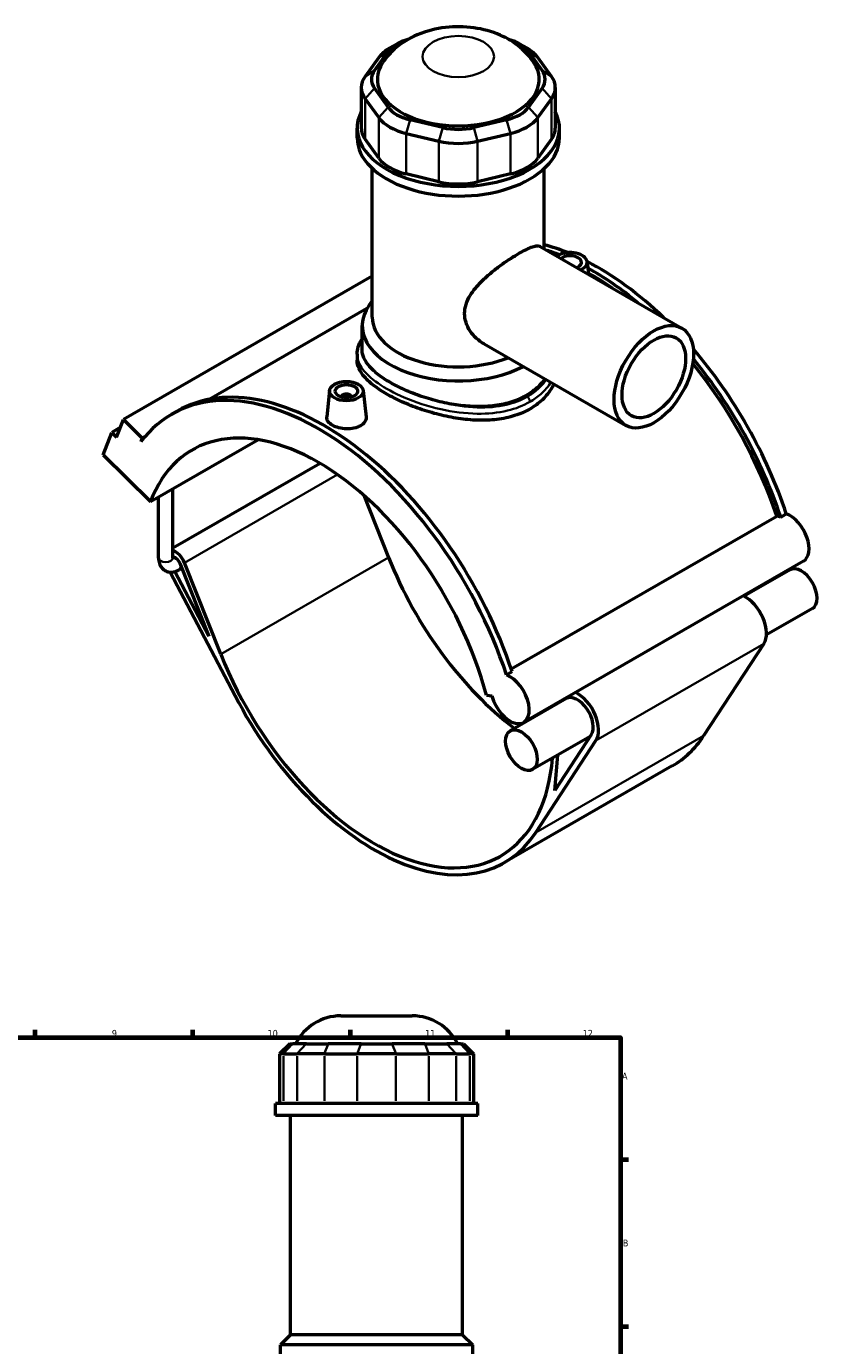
# Model space of a CAD drawing. Header units: millimetres. Extents: x 0 to 909, y -438 to 1024.
# Tile 5 of 5: x 557 to 909, y 437 to 1024. Entities that reach past the tile are written whole.
import ezdxf

# ---------------------------------------------------------------- set-up
doc = ezdxf.new("R2010")
doc.units = ezdxf.units.MM
for name, color, linetype, lineweight in [('Border (ANSI)', 7, 'Continuous', 70), ('Visible (ANSI)', 7, 'Continuous', 50), ('Visible Narrow (ANSI)', 7, 'Continuous', 35)]:
    doc.layers.add(name, color=color, linetype=linetype, lineweight=lineweight)
doc.styles.add('Note Text (ANSI)', font='tahoma.ttf')

# ---------------------------------------------------------------- blocks, each defined once
blk = doc.blocks.new('Borders Default Border')
at = {"layer": 'Border (ANSI)'}
for p, q in [((560.67, 574), (560.67, 577.45)), ((630.75, 574), (630.75, 577.45)), ((700.83, 574), (700.83, 577.45)), ((770.92, 574), (770.92, 577.45)), ((821, 519.75), (824.45, 519.75)), ((821, 445.5), (824.45, 445.5))]:
    blk.add_line(p, q, dxfattribs=at)
at = {"layer": 'Border (ANSI)', "flags": 128}
blk.add_lwpolyline([(20, 20), (20, 574), (821, 574), (821, 20), (20, 20)], dxfattribs=at)
at = {"layer": 'Border (ANSI)', "color": 230, "true_color": 0xff0080, "attachment_point": 7, "style": 'Note Text (ANSI)'}
for s, insert, char_height in [('9', (594.7, 574.34), 3.05), ('10', (663.96, 574.34), 3.048), ('11', (734.04, 574.4), 3.048), ('12', (804.13, 574.4), 3.048), ('A', (821.63, 555.35), 3.05), ('B', (821.99, 481.1), 3.05)]:
    blk.add_mtext(s, dxfattribs=dict(at, insert=insert, char_height=char_height))

msp = doc.modelspace()

# ---------------------------------------------------------------- linework, layer by layer
at = {"layer": 'Visible (ANSI)'}
for p, q in [((721.443, 1016.068), (718.249, 1014.214)), ((776.195, 1016.068), (779.389, 1014.214)), ((713.433, 1010.046), (707.386, 1001.639)), ((711.543, 1004.326), (717.59, 1012.733)), ((780.048, 1012.733), (786.095, 1004.326)), ((790.252, 1001.639), (784.205, 1010.046)), ((705.673, 996.681), (705.673, 978.654)), ((717.59, 987.986), (711.543, 996.393)), ((786.095, 996.393), (780.048, 987.986)), ((791.965, 996.681), (791.965, 978.654)), ((707.386, 991.722), (713.433, 983.315)), ((784.205, 983.315), (790.252, 991.722)), ((741.931, 978.894), (727.332, 982.376)), ((770.306, 982.376), (755.707, 978.894)), ((703.819, 974.313), (703.819, 978.654)), ((725.61, 976.303), (740.209, 972.821)), ((757.429, 972.821), (772.028, 976.303)), ((793.819, 974.313), (793.819, 978.654)), ((713.433, 965.288), (707.386, 973.695)), ((790.252, 973.695), (784.205, 965.288)), ((710.569, 894.479), (710.569, 960.662)), ((740.209, 954.794), (725.61, 958.276)), ((772.028, 958.276), (757.429, 954.794)), ((787.069, 924.928), (787.069, 960.662)), ((785.292, 925.952), (848.269, 889.686)), ((806.085, 919.242), (806.687, 913.631)), ((710.569, 912.839), (599.86, 849.086)), ((708.148, 898.383), (637.996, 857.985)), ((706.069, 880.016), (706.069, 890.8)), ((760.341, 882.622), (823.317, 846.357)), ((703.819, 878.127), (703.819, 875.381)), ((691.553, 861.909), (690.294, 850.166)), ((697.039, 859.004), (697.039, 859.19)), ((701.039, 859.004), (701.039, 859.19)), ((706.524, 861.909), (707.78, 850.197)), ((621.313, 851.338), (623.802, 852.771)), ((598.439, 845.389), (594.72, 843.247)), ((596.813, 841.161), (599.86, 849.086)), ((599.86, 849.086), (608.233, 840.742)), ((590.911, 833.341), (594.72, 843.247)), ((594.72, 843.247), (596.813, 841.161)), ((608.233, 840.742), (607.61, 839.124)), ((609.501, 841.472), (608.233, 840.742)), ((611.842, 812.48), (659.675, 840.025)), ((590.911, 833.341), (611.842, 812.48)), ((687.407, 829.477), (621.803, 791.699)), ((621.803, 787.391), (621.803, 818.216)), ((615.503, 787.391), (615.503, 814.589)), ((706.817, 815.282), (717.798, 787.63)), ((772.354, 738.022), (890.466, 806.038)), ((892.225, 805.63), (894.714, 807.063)), ((620.695, 781.135), (649.515, 726.018)), ((637.818, 752.607), (622.78, 781.366)), ((625.811, 782.842), (624.581, 782.134)), ((624.923, 785.079), (637.818, 752.607)), ((643.127, 744.63), (626.974, 785.309)), ((902.308, 785.931), (777.857, 714.264)), ((896.395, 782.17), (875.945, 770.394)), ((906.328, 764.922), (885.878, 753.146)), ((884.729, 749.208), (857.954, 708.321)), ((770.263, 735.397), (772.752, 736.83)), ((761.346, 726.386), (763.761, 726.012)), ((796.834, 724.837), (771.944, 710.504)), ((807.481, 708), (781.877, 693.256)), ((783.284, 665.322), (810.058, 706.208)), ((807.967, 708.742), (791.742, 683.965)), ((791.742, 683.965), (793.037, 699.682)), ((843.98, 694.894), (769.309, 651.894)), ((696.564, 583.695), (728.363, 583.695)), ((673.818, 571.305), (669.318, 566.805)), ((673.818, 571.305), (675.188, 571.305)), ((681.235, 571.305), (675.188, 571.305)), ((681.235, 571.305), (690.976, 571.305)), ((705.575, 571.305), (690.976, 571.305)), ((705.575, 571.305), (719.352, 571.305)), ((733.951, 571.305), (719.352, 571.305)), ((733.951, 571.305), (743.693, 571.305)), ((749.74, 571.305), (743.693, 571.305)), ((749.74, 571.305), (751.11, 571.305)), ((751.11, 571.305), (755.61, 566.805)), ((671.03, 566.805), (669.318, 566.805)), ((669.318, 566.805), (669.318, 544.755)), ((671.03, 566.805), (677.077, 566.805)), ((689.254, 566.805), (677.077, 566.805)), ((689.254, 566.805), (703.853, 566.805)), ((721.074, 566.805), (703.853, 566.805)), ((721.074, 566.805), (735.673, 566.805)), ((747.85, 566.805), (735.673, 566.805)), ((747.85, 566.805), (753.897, 566.805)), ((755.61, 566.805), (753.897, 566.805)), ((755.61, 566.805), (755.61, 544.755)), ((757.464, 544.755), (667.464, 544.755)), ((667.464, 539.445), (667.464, 544.755)), ((757.464, 539.445), (757.464, 544.755)), ((757.464, 539.445), (667.464, 539.445)), ((674.214, 441.795), (674.214, 539.445)), ((750.714, 441.795), (750.714, 539.445)), ((674.214, 441.795), (669.714, 437.295)), ((750.714, 441.795), (674.214, 441.795)), ((750.714, 441.795), (755.214, 437.295)), ((755.214, 437.295), (669.714, 437.295)), ((669.714, 427.575), (669.714, 437.295)), ((755.214, 427.575), (755.214, 437.295))]:
    msp.add_line(p, q, dxfattribs=at)
for centre, start, end in [((696.564, 561.195), 90, 153.299081), ((728.363, 561.195), 26.700919, 90)]:
    msp.add_arc(centre, 22.5, start, end, dxfattribs=at)
for centre, major_axis, ratio, start_param, end_param in [((734.22, 1008.767), (-18, 0), 0.5758617, 5.1604202, 5.8904862), ((763.418, 1008.767), (18, 0), 0.5758617, 0.3926991, 1.1227651), ((734.22, 1005.088), (-22.5, 0), 0.5758617, 5.5016397, 5.8904862), ((763.418, 1005.088), (-22.5, 0), 0.5758617, 3.5342917, 3.9231383), ((748.819, 1000.36), (-36, 0), 0.5758617, 5.9210423, 9.786921), ((728.173, 1000.36), (-18, 0), 0.5758617, 5.8904862, 6.6758844), ((769.465, 1000.36), (18, 0), 0.5758617, 5.8904862, 6.6758844), ((728.173, 996.681), (-22.5, 0), 0.5758617, 5.8904862, 6.6758844), ((769.465, 996.681), (22.5, 0), 0.5758617, 5.8904862, 6.6758844), ((734.22, 991.953), (-18, 0), 0.5758617, 0.3926991, 1.1780972), ((763.418, 991.953), (18, 0), 0.5758617, 5.1050881, 5.8904862), ((748.819, 978.654), (-45, 0), 0.5758617, 5.9951502, 9.712813), ((734.22, 988.274), (22.5, 0), 0.5758617, 3.5342917, 4.3196899), ((763.418, 988.274), (22.5, 0), 0.5758617, 5.1050881, 5.8904862), ((748.819, 974.313), (-45, 0), 0.5758617, 0, 3.1415927), ((728.173, 978.654), (-22.5, 0), 0.5758617, 0, 0.3926991), ((748.819, 988.47), (-18, 0), 0.5758617, 1.1780972, 1.9634954), ((769.465, 978.654), (22.5, 0), 0.5758617, 5.8904862, 6.2831853), ((748.819, 984.791), (22.5, 0), 0.5758617, 4.3196899, 5.1050881), ((734.22, 970.247), (-22.5, 0), 0.5758617, 0.3926991, 1.1780972), ((763.418, 970.247), (22.5, 0), 0.5758617, 5.1050881, 5.8904862), ((748.819, 966.764), (-22.5, 0), 0.5758617, 1.1780972, 1.9634954), ((811.044, 809.642), (-65.281, 113.362), 0.5780931, 5.6469359, 5.7619074), ((808.555, 808.209), (65.281, -113.362), 0.5780931, 2.5184687, 2.5791336), ((798.599, 918.976), (7.5, 0), 0.5758617, 5.3849682, 8.7521987), ((798.599, 918.976), (5, 0), 0.5758617, 5.3281044, 8.8090625), ((811.044, 809.642), (-65.281, 113.362), 0.5780931, 5.1785713, 5.5534282), ((808.555, 808.209), (65.281, -113.362), 0.5780931, 2.1371228, 2.3815101), ((808.555, 808.209), (-64.001, 111.139), 0.5780931, 5.4016112, 5.5209345), ((748.819, 890.8), (-42.75, 0), 0.5758617, 5.8202306, 8.5950499), ((748.819, 894.479), (-38.25, 0), 0.5758617, 0, 2.1877674), ((811.044, 809.642), (-65.281, 113.362), 0.5780931, 4.3694381, 5.0245124), ((808.555, 808.209), (65.281, -113.362), 0.5780931, 1.2278455, 1.8523614), ((808.555, 808.209), (-64.001, 111.139), 0.5780931, 4.3724925, 4.9861511), ((686.594, 737.976), (-65.281, 113.362), 0.5780931, 4.3694381, 6.5230968), ((689.083, 739.409), (-65.281, 113.362), 0.5780931, 4.3694381, 6.2831853), ((699.039, 859.19), (-2, 0), 0.5758617, 2.9729035, 6.4518745), ((686.594, 737.976), (-56.141, 97.491), 0.5780931, 4.2779904, 6.7214513), ((893.773, 794.997), (-6.046, 10.499), 0.5780931, 5.6814083, 5.8960378), ((896.262, 796.43), (6.046, -10.499), 0.5780931, 0, 2.5398157), ((623.009, 784.864), (-3.256, 5.654), 0.5780931, 4.4658305, 5.7641285), ((623.009, 784.864), (-1.572, 2.73), 0.5780931, 4.4658305, 6.0717532), ((786.154, 795.309), (56.141, -97.491), 0.5780931, 4.4658305, 5.343717), ((901.361, 773.546), (-4.966, 8.624), 0.5780931, 3.1415927, 6.2831853), ((876.471, 759.213), (6.651, -11.549), 0.5780931, 0.2846429, 2.4494404), ((711.484, 752.309), (56.141, -97.491), 0.5780931, 4.4658305, 6.9796103), ((771.811, 724.763), (6.046, -10.499), 0.5780931, 4.2779904, 8.823001), ((711.484, 752.309), (57.825, -100.415), 0.5780931, 4.6420787, 6.5678282), ((801.801, 716.213), (6.651, -11.549), 0.5780931, 3.8337449, 3.869222), ((801.801, 716.213), (4.966, -8.624), 0.5780931, 0.2846429, 3.1415927), ((801.801, 716.213), (6.651, -11.549), 0.5780931, 0.2846429, 2.4494404), ((786.154, 795.309), (57.825, -100.415), 0.5780931, 0, 0.2846429)]:
    msp.add_ellipse(centre, major_axis=major_axis, ratio=ratio, start_param=start_param, end_param=end_param, dxfattribs=at)
for centre, major_axis, ratio in [((835.793, 868.021), (-12.476, -21.665), 0.5780931), ((835.793, 868.021), (-9.981, -17.332), 0.5780931), ((699.039, 861.643), (-7.5, 0), 0.5758617), ((699.039, 861.643), (-5, 0), 0.5758617), ((776.91, 701.88), (-4.966, 8.624), 0.5780931)]:
    msp.add_ellipse(centre, major_axis=major_axis, ratio=ratio, dxfattribs=at)
for points, knots in [([(782.484, 1007.704), (780.661, 1010.476), (778.544, 1012.708), (773.494, 1016.937), (770.505, 1018.659), (763.627, 1021.68), (759.707, 1022.705), (751.566, 1023.858), (747.341, 1023.909), (738.926, 1022.941), (734.737, 1021.935), (726.676, 1018.512), (722.746, 1016.192), (717.716, 1011.157), (716.368, 1009.549), (715.154, 1007.704)], [1.1475412, 1.1475412, 1.1475412, 1.1475412, 1.3877453, 1.3877453, 1.7046308, 1.7046308, 2.1150689, 2.1150689, 2.5533422, 2.5533422, 2.9915614, 2.9915614, 3.4049722, 3.4049722, 3.5648478, 3.5648478, 3.5648478, 3.5648478]), ([(760.341, 882.622), (760.329, 882.629), (760.316, 882.636), (759.134, 883.321), (757.985, 884.152), (755.877, 886.077), (754.918, 887.17), (753.322, 889.537), (752.685, 890.812), (751.829, 893.443), (751.612, 894.798), (751.612, 897.479), (751.829, 898.85), (752.685, 901.57), (753.322, 902.919), (754.918, 905.543), (755.877, 906.821), (757.985, 909.273), (759.134, 910.447), (761.463, 912.639), (762.729, 913.738), (765.369, 915.885), (766.743, 916.931), (769.482, 918.91), (770.849, 919.844), (773.467, 921.543), (774.718, 922.309), (777.014, 923.631), (778.115, 924.22), (780.131, 925.189), (781.047, 925.569), (782.646, 926.089), (783.333, 926.229), (784.473, 926.264), (784.93, 926.16), (785.292, 925.952)], [5.8583044, 5.8583044, 5.8583044, 5.8583044, 5.8634543, 5.8634543, 6.35533, 6.35533, 6.8472056, 6.8472056, 7.3390813, 7.3390813, 7.830957, 7.830957, 8.3228326, 8.3228326, 8.8147083, 8.8147083, 9.306584, 9.306584, 9.7984596, 9.7984596, 10.2854536, 10.2854536, 10.7724475, 10.7724475, 11.2594415, 11.2594415, 11.7464355, 11.7464355, 12.2334294, 12.2334294, 12.7204234, 12.7204234, 13.2074173, 13.2074173, 13.6892614, 13.6892614, 13.6892614, 13.6892614]), ([(703.819, 878.127), (703.819, 879.199), (703.986, 880.269), (704.644, 882.414), (705.152, 883.486), (705.89, 884.658), (705.978, 884.794), (706.069, 884.929)], [23.9351771, 23.9351771, 23.9351771, 23.9351771, 24.5253236, 24.5253236, 25.1517869, 25.1517869, 25.2341264, 25.2341264, 25.2341264, 25.2341264]), ([(780.639, 853.67), (778.622, 852.508), (776.347, 851.508), (771.408, 849.946), (768.744, 849.384), (763.201, 848.713), (760.318, 848.602), (754.531, 848.772), (751.626, 849.052), (746.014, 849.883), (743.11, 850.464), (737.321, 851.913), (734.437, 852.779), (728.893, 854.712), (726.228, 855.778), (721.289, 858.01), (719.015, 859.175), (714.983, 861.497), (713.099, 862.726), (709.787, 865.246), (708.36, 866.536), (706.074, 869.113), (705.213, 870.403), (704.085, 872.936), (703.819, 874.181), (703.819, 875.381)], [0, 0, 0, 0, 0.8557289, 0.8557289, 1.7114579, 1.7114579, 2.5671868, 2.5671868, 3.4229158, 3.4229158, 4.2781515, 4.2781515, 5.1333871, 5.1333871, 5.9886228, 5.9886228, 6.8438585, 6.8438585, 7.6990942, 7.6990942, 8.5543298, 8.5543298, 9.4095655, 9.4095655, 10.2648012, 10.2648012, 10.2648012, 10.2648012]), ([(718.59, 865.446), (716.678, 866.547), (714.889, 867.721), (711.744, 870.139), (710.388, 871.385), (708.215, 873.884), (707.396, 875.141), (706.323, 877.618), (706.069, 878.839), (706.069, 880.016)], [6.491134, 6.491134, 6.491134, 6.491134, 7.3023663, 7.3023663, 8.1135985, 8.1135985, 8.9248308, 8.9248308, 9.736063, 9.736063, 9.736063, 9.736063]), ([(787.342, 867.073), (786.459, 865.842), (785.446, 864.679), (782.75, 862.11), (780.961, 860.795), (779.048, 859.693), (777.135, 858.592), (774.977, 857.635), (770.289, 856.119), (767.759, 855.561), (762.493, 854.863), (759.753, 854.723), (754.251, 854.811), (751.488, 855.039), (746.151, 855.757), (743.389, 856.273), (737.886, 857.583), (735.146, 858.376), (729.879, 860.161), (727.348, 861.154), (722.66, 863.246), (720.502, 864.345), (718.59, 865.446)], [24.5729328, 24.5729328, 24.5729328, 24.5729328, 25.1529849, 25.1529849, 25.9645362, 25.9645362, 25.9645362, 26.7760875, 26.7760875, 27.5876387, 27.5876387, 28.39919, 28.39919, 29.2107413, 29.2107413, 30.0219735, 30.0219735, 30.8332057, 30.8332057, 31.644438, 31.644438, 32.4556702, 32.4556702, 32.4556702, 32.4556702]), ([(791.322, 864.781), (791.045, 864.221), (790.744, 863.669), (789.279, 861.209), (787.852, 859.416), (784.541, 856.226), (782.656, 854.831), (780.639, 853.67)], [25.4222397, 25.4222397, 25.4222397, 25.4222397, 25.663976, 25.663976, 26.519705, 26.519705, 27.3754339, 27.3754339, 27.3754339, 27.3754339]), ([(705.242, 846.175), (704.464, 845.727), (703.478, 845.352), (701.318, 844.886), (700.144, 844.794), (697.945, 844.858), (696.773, 845.019), (694.616, 845.582), (693.632, 845.984), (692.076, 846.879), (691.401, 847.433), (690.504, 848.629), (690.282, 849.271), (690.278, 849.97), (690.284, 850.068), (690.295, 850.166)], [2.6406636, 2.6406636, 2.6406636, 2.6406636, 2.9708599, 2.9708599, 3.3010562, 3.3010562, 3.6310258, 3.6310258, 3.9609955, 3.9609955, 4.2909651, 4.2909651, 4.6209347, 4.6209347, 4.6739362, 4.6739362, 4.6739362, 4.6739362]), ([(707.78, 850.197), (707.792, 850.086), (707.798, 849.976), (707.801, 849.203), (707.584, 848.494), (706.694, 847.204), (706.02, 846.623), (705.242, 846.175)], [7.20759518, 7.20759518, 7.20759518, 7.20759518, 7.26159833, 7.26159833, 7.59179461, 7.59179461, 7.9219909, 7.9219909, 7.9219909, 7.9219909]), ([(615.503, 787.391), (615.503, 786.579), (615.611, 785.76), (616.135, 784.197), (616.543, 783.446), (617.588, 782.324), (618.145, 781.913), (619.334, 781.357), (619.955, 781.199), (621.25, 781.085), (621.919, 781.153), (623.276, 781.482), (623.952, 781.772), (624.581, 782.134)], [1.5707963, 1.5707963, 1.5707963, 1.5707963, 1.8849556, 1.8849556, 2.1821831, 2.1821831, 2.4073082, 2.4073082, 2.6201867, 2.6201867, 2.8610252, 2.8610252, 3.1415927, 3.1415927, 3.1415927, 3.1415927]), ([(621.803, 787.391), (621.803, 787.234), (621.818, 787.113), (621.845, 786.979), (621.857, 786.949), (621.857, 786.949)], [1.57079633, 1.57079633, 1.57079633, 1.57079633, 1.77520851, 1.77520851, 1.94041406, 1.94041406, 1.94041406, 1.94041406])]:
    msp.add_open_spline(points, degree=3, knots=knots, dxfattribs=at)
at = {"layer": 'Visible Narrow (ANSI)'}
for p, q in [((717.59, 1012.733), (713.433, 1010.046)), ((780.048, 1012.733), (784.205, 1010.046)), ((711.543, 1004.326), (707.386, 1001.639)), ((786.095, 1004.326), (790.252, 1001.639)), ((711.543, 996.393), (707.386, 991.722)), ((786.095, 996.393), (790.252, 991.722)), ((707.386, 973.695), (707.386, 991.722)), ((717.59, 987.986), (713.433, 983.315)), ((780.048, 987.986), (784.205, 983.315)), ((790.252, 991.722), (790.252, 973.695)), ((713.433, 983.315), (713.433, 965.288)), ((727.332, 982.376), (725.61, 976.303)), ((770.306, 982.376), (772.028, 976.303)), ((784.205, 965.288), (784.205, 983.315)), ((725.61, 958.276), (725.61, 976.303)), ((741.931, 978.894), (740.209, 972.821)), ((755.707, 978.894), (757.429, 972.821)), ((772.028, 976.303), (772.028, 958.276)), ((740.209, 972.821), (740.209, 954.794)), ((757.429, 954.794), (757.429, 972.821)), ((695.087, 824.533), (626.974, 785.309)), ((717.798, 787.63), (643.127, 744.63)), ((884.729, 749.208), (810.058, 706.208)), ((857.954, 708.321), (783.284, 665.322)), ((674.98, 571.08), (671.238, 567.03)), ((677.285, 567.03), (681.027, 571.08)), ((690.89, 571.08), (689.34, 567.03)), ((705.489, 571.08), (703.939, 567.03)), ((719.438, 571.08), (720.988, 567.03)), ((734.037, 571.08), (735.587, 567.03)), ((743.901, 571.08), (747.642, 567.03)), ((749.948, 571.08), (753.689, 567.03)), ((671.03, 545.857), (671.03, 565.702)), ((677.077, 565.702), (677.077, 545.857)), ((689.254, 545.857), (689.254, 565.702)), ((703.853, 565.702), (703.853, 545.857)), ((721.074, 545.857), (721.074, 565.702)), ((735.673, 565.702), (735.673, 545.857)), ((747.85, 545.857), (747.85, 565.702)), ((753.897, 565.702), (753.897, 545.857))]:
    msp.add_line(p, q, dxfattribs=at)
msp.add_ellipse((748.819, 1010.489), major_axis=(-15.899, 0), ratio=0.5758617, dxfattribs=at)
for centre, major_axis, ratio, start_param, end_param in [((779.048, 857.749), (-1.123, 1.95), 0.5780931, 3.9289245, 5.1676385), ((618.653, 787.391), (3.15, 0), 0.5758617, 3.1415927, 6.2831853), ((623.009, 784.864), (1.572, -2.73), 0.5780931, 0, 1.3242379)]:
    msp.add_ellipse(centre, major_axis=major_axis, ratio=ratio, start_param=start_param, end_param=end_param, dxfattribs=at)
for points, knots in [([(718.59, 865.446), (717.261, 866.211), (716.017, 866.993), (711.667, 869.991), (709.224, 872.266), (706.097, 876.853), (705.456, 879.168), (705.846, 881.896), (705.941, 882.324), (706.07, 882.752)], [20.5163331, 20.5163331, 20.5163331, 20.5163331, 21.0770672, 21.0770672, 22.6407604, 22.6407604, 24.2467008, 24.2467008, 24.545708, 24.545708, 24.545708, 24.545708]), ([(703.82, 878.126), (703.821, 876.152), (704.476, 874.171), (707.34, 869.804), (709.847, 867.416), (716.354, 862.892), (720.301, 860.754), (729.709, 856.716), (735.288, 854.884), (746.401, 852.394), (751.915, 851.666), (761.932, 851.521), (766.477, 851.954), (774.309, 853.828), (777.681, 855.13), (780.639, 856.833)], [-23.9351771, -23.9351771, -23.9351771, -23.9351771, -22.6407604, -22.6407604, -21.0770672, -21.0770672, -19.5621352, -19.5621352, -17.8586991, -17.8586991, -16.2705861, -16.2705861, -14.8830779, -14.8830779, -13.6775543, -13.6775543, -13.6775543, -13.6775543]), ([(779.567, 859.19), (776.757, 857.572), (773.547, 856.349), (766.077, 854.628), (761.737, 854.265), (752.154, 854.524), (746.871, 855.291), (736.207, 857.811), (730.845, 859.627), (723.361, 862.888), (720.852, 864.143), (718.59, 865.446)], [13.6775543, 13.6775543, 13.6775543, 13.6775543, 14.8830779, 14.8830779, 16.2705861, 16.2705861, 17.8586991, 17.8586991, 19.5621352, 19.5621352, 20.5163331, 20.5163331, 20.5163331, 20.5163331]), ([(787.922, 866.739), (786.869, 865.223), (785.617, 863.803), (782.804, 861.279), (781.258, 860.164), (779.567, 859.19)], [39.5511465, 39.5511465, 39.5511465, 39.5511465, 40.3069703, 40.3069703, 41.0326629, 41.0326629, 41.0326629, 41.0326629]), ([(780.639, 856.833), (782.419, 857.858), (784.049, 859.027), (787.28, 861.892), (788.795, 863.648), (790.022, 865.53)], [-41.0326629, -41.0326629, -41.0326629, -41.0326629, -40.3069703, -40.3069703, -39.4219363, -39.4219363, -39.4219363, -39.4219363])]:
    msp.add_open_spline(points, degree=3, knots=knots, dxfattribs=at)

# ---------------------------------------------------------------- block references
msp.add_blockref('Borders Default Border', (0, 0))

doc.saveas('drawing.dxf')
